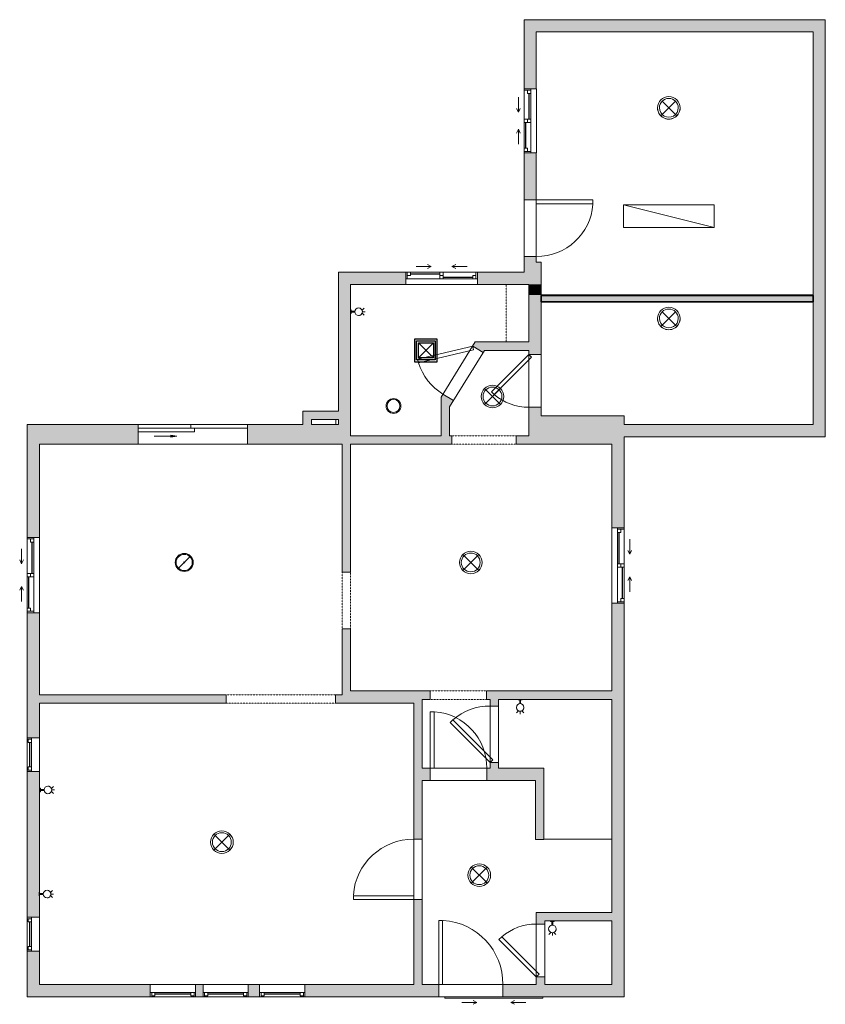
# Model space of a CAD drawing. Header units: inches. Extents: x -243 to 185, y -56 to 466.
import ezdxf

# ---------------------------------------------------------------- set-up
doc = ezdxf.new("R2010")
doc.units = ezdxf.units.IN
doc.header["$MEASUREMENT"] = 0
doc.linetypes.add('Dash 1_16_', pattern=[0.125, 0.0625, -0.0625])
doc.linetypes.add('Overhead', pattern=[0.15625, 0.09375, -0.0625])
for name, color, linetype, lineweight in [('A-CLNG', 13, 'Continuous', 9), ('A-CLNG-PATT', 13, 'Continuous', 9), ('A-DETL-GENF', 92, 'Continuous', 9), ('A-DETL-MEDM', 33, 'Continuous', 9), ('A-DOOR', 31, 'Continuous', 9), ('A-GLAZ', 151, 'Continuous', 9), ('A-WALL', 90, 'Continuous', 9), ('A-WALL-PATT', 111, 'Continuous', 9), ('E-LITE-EQPM', 33, 'Continuous', 9), ('M-EQPM', 50, 'Continuous', 25), ('Q-SPCQ', 91, 'Continuous', 9)]:
    doc.layers.add(name, color=color, linetype=linetype, lineweight=lineweight)

# ---------------------------------------------------------------- blocks, each defined once
blk = doc.blocks.new('Planitar - Single Door_Flush Panel - 2_-10_ x 6_-8_-3078108-107 - Main Floor')
at = {"layer": 'A-DOOR', "lineweight": 18}
for p, q in [((15, -3.25), (15, -37.27)), ((17.01, -3.25), (15, -3.25)), ((17.01, -3.25), (17.01, -37.27)), ((17.01, -37.27), (15, -37.27))]:
    blk.add_line(p, q, dxfattribs=at)
at = {"layer": 'A-DOOR'}
blk.add_arc((16.78, -3.55), 33.79, 179.4911, 266.2584, dxfattribs=at)
blk = doc.blocks.new('Planitar - Single Door_Flush Panel - 2_-4_ x 6_-8_ _45-3078109-107 - Main Floor')
at = {"layer": 'A-DOOR', "lineweight": 18}
for p, q in [((12.58, -0.83), (-7.22, -20.63)), ((14, -2.25), (-5.8, -22.05)), ((14, -2.25), (12.58, -0.83)), ((-5.8, -22.05), (-7.22, -20.63))]:
    blk.add_line(p, q, dxfattribs=at)
at = {"layer": 'A-DOOR'}
blk.add_arc((13.46, -2.55), 27.46, 179.3828, 221.1649, dxfattribs=at)
blk = doc.blocks.new('Planitar - Single Door_Flush Panel - 2_-8_ x 6_-8_-3078092-107 - Main Floor')
at = {"layer": 'A-DOOR', "lineweight": 18}
for p, q in [((14, -2.25), (14, -34.26)), ((16, -2.25), (14, -2.25)), ((16, -2.25), (16, -34.26)), ((16, -34.26), (14, -34.26))]:
    blk.add_line(p, q, dxfattribs=at)
at = {"layer": 'A-DOOR'}
blk.add_arc((15.77, -2.55), 31.78, 179.459, 266.1397, dxfattribs=at)
blk = doc.blocks.new('Planitar - Single Door_Flush Panel - 2_-6_ x 6_-8_-3078115-107 - Main Floor')
at = {"layer": 'A-DOOR', "lineweight": 18}
for p, q in [((12.99, -3.25), (12.99, -33.25)), ((15, -3.25), (12.99, -3.25)), ((15, -3.25), (15, -33.25)), ((15, -33.25), (12.99, -33.25))]:
    blk.add_line(p, q, dxfattribs=at)
at = {"layer": 'A-DOOR'}
blk.add_arc((14.77, -3.55), 29.77, 179.4225, 266.009, dxfattribs=at)
blk = doc.blocks.new('Planitar - Single Door_Flush Panel - 2_-6_ x 6_-8_ _45-3110133-107 - Main Floor')
at = {"layer": 'A-DOOR', "lineweight": 18}
for p, q in [((13.58, -0.83), (-7.63, -22.04)), ((15, -2.25), (-6.21, -23.46)), ((15, -2.25), (13.58, -0.83)), ((-6.21, -23.46), (-7.63, -22.04))]:
    blk.add_line(p, q, dxfattribs=at)
at = {"layer": 'A-DOOR'}
blk.add_arc((14.46, -2.55), 29.46, 179.4247, 221.4255, dxfattribs=at)
blk = doc.blocks.new('Planitar - Single Door_Flush Panel - 2_-4_ x 6_-8_ _45-3078438-107 - Main Floor')
at = {"layer": 'A-DOOR', "lineweight": 18}
for p, q in [((-5.8, 23.05), (-7.22, 21.63)), ((12.58, 1.83), (-7.22, 21.63)), ((14, 3.25), (-5.8, 23.05)), ((14, 3.25), (12.58, 1.83))]:
    blk.add_line(p, q, dxfattribs=at)
at = {"layer": 'A-DOOR'}
blk.add_arc((13.46, 3.55), 27.46, 138.8351, 180.6172, dxfattribs=at)
blk = doc.blocks.new('Planitar - Single Door_Flush Panel - 2_-6_ x 6_-8_ _45-3149525-107 - Main Floor')
at = {"layer": 'A-DOOR', "lineweight": 18}
for p, q in [((-6.21, 24.46), (-7.63, 23.04)), ((13.58, 1.83), (-7.63, 23.04)), ((15, 3.25), (-6.21, 24.46)), ((15, 3.25), (13.58, 1.83))]:
    blk.add_line(p, q, dxfattribs=at)
at = {"layer": 'A-DOOR'}
blk.add_arc((14.46, 3.55), 29.46, 138.5745, 180.5753, dxfattribs=at)
blk = doc.blocks.new('Planitar - Single Door_Flush Panel - 2_-6_ x 6_-8_-3078477-107 - Main Floor')
at = {"layer": 'A-DOOR', "lineweight": 18}
for p, q in [((12.99, -3.25), (12.99, -33.25)), ((15, -3.25), (12.99, -3.25)), ((15, -3.25), (15, -33.25)), ((15, -33.25), (12.99, -33.25))]:
    blk.add_line(p, q, dxfattribs=at)
at = {"layer": 'A-DOOR'}
blk.add_arc((14.77, -3.55), 29.77, 179.4225, 266.009, dxfattribs=at)
blk = doc.blocks.new('Planitar - Double Sliding Door_Glass - 4_-10_ x 6_-8_-3184308-107 - Main Floor')
at = {"layer": 'A-DOOR'}
blk.add_hatch(color=256, dxfattribs=at).paths.add_polyline_path([(11.51, -3.47), (8.5, -4), (11.51, -4.53)], flags=0)
at = {"layer": 'A-DETL-GENF'}
for p, q in [((11.51, -3.47), (8.5, -4)), ((8.5, -4), (11.51, -4.53)), ((20.5, -4), (8.5, -4)), ((11.51, -4.53), (11.51, -3.47))]:
    blk.add_line(p, q, dxfattribs=at)
at = {"layer": 'A-DOOR', "lineweight": 18}
for p, q in [((-29, -8.28), (0.98, -8.28)), ((-29, -10.25), (-29, -8.28)), ((0.98, -10.25), (-29, -10.25)), ((-0.98, -6.31), (29, -6.31)), ((-0.98, -8.28), (-0.98, -6.31)), ((29, -8.28), (-0.98, -8.28)), ((0.98, -8.28), (0.98, -10.25)), ((29, -6.31), (29, -8.28))]:
    blk.add_line(p, q, dxfattribs=at)
blk = doc.blocks.new('Planitar - Opening - 4_-10_ x 6_-8-3079412-107 - Main Floor')
at = {"layer": 'A-DETL-GENF', "linetype": 'Overhead'}
for p, q in [((28.68, 2.25), (-29.32, 2.25)), ((-29.32, -2.25), (28.68, -2.25))]:
    blk.add_line(p, q, dxfattribs=at)
at = {"layer": 'A-DETL-MEDM'}
for p, q in [((-29.32, 2.25), (-29.32, -2.25)), ((28.68, -2.25), (28.68, 2.25))]:
    blk.add_line(p, q, dxfattribs=at)
blk = doc.blocks.new('Planitar - Opening - 2_-6_ x 6_-8_-3079390-107 - Main Floor')
at = {"layer": 'A-DETL-GENF', "linetype": 'Overhead'}
for p, q in [((14.68, 2.25), (-15.32, 2.25)), ((-15.32, -2.25), (14.68, -2.25))]:
    blk.add_line(p, q, dxfattribs=at)
at = {"layer": 'A-DETL-MEDM'}
for p, q in [((-15.32, 2.25), (-15.32, -2.25)), ((14.68, -2.25), (14.68, 2.25))]:
    blk.add_line(p, q, dxfattribs=at)
blk = doc.blocks.new('Plan-Double-Sliding - Plan-Double-Sliding-3099763-107 - Main Floor')
at = {"layer": 'A-GLAZ', "lineweight": 18}
for p, q in [((-20, 0.34375), (-20, -6.15625)), ((-20, 0.34375), (-17.5, 0.34375)), ((-19.25, 0.34375), (-19.25, -3.15625)), ((-17.5, 0.34375), (-17.5, -1.40625)), ((-0.875, -3.15625), (-0.875, 0.34375)), ((-0.875, 0.34375), (0.875, 0.34375)), ((0.875, 0.34375), (0.875, -3.15625)), ((19.25, 0.34375), (20, 0.34375)), ((19.25, 0.34375), (19.25, -3.15625)), ((20, -6.15625), (20, 0.34375)), ((-20, -3.15625), (-19.25, -3.15625)), ((-17.5, -1.40625), (-19.25, -1.40625)), ((0.875, -1.40625), (-0.875, -1.40625)), ((-0.875, -3.15625), (0.875, -3.15625)), ((17.5, -1.40625), (17.5, -3.15625)), ((19.25, -1.40625), (17.5, -1.40625)), ((17.5, -3.15625), (20, -3.15625))]:
    blk.add_line(p, q, dxfattribs=at)
at = {"layer": 'A-GLAZ'}
for p, q in [((20, 0.34375), (-20, 0.34375)), ((-17.5, 0.34375), (-0.875, 0.34375)), ((-6, 3.34375), (-14, 3.34375)), ((-6, 3.34375), (-8, 4.34375)), ((-6, 3.34375), (-8, 2.34375)), ((0.875, 0.34375), (19.25, 0.34375)), ((6, 3.34375), (8, 4.34375)), ((6, 3.34375), (8, 2.34375)), ((6, 3.34375), (14, 3.34375)), ((-19.25, -3.15625), (-0.875, -3.15625)), ((0.875, -3.15625), (17.5, -3.15625)), ((-20, -6.15625), (20, -6.15625))]:
    blk.add_line(p, q, dxfattribs=at)
at = {"layer": 'A-GLAZ', "lineweight": 25}
for p, q in [((-17.5, -0.53125), (-0.875, -0.53125)), ((0.875, -2.28125), (17.5, -2.28125))]:
    blk.add_line(p, q, dxfattribs=at)
blk = doc.blocks.new('Planitar-Fixed - 24_ x 48_-3099856-107 - Main Floor')
at = {"layer": 'A-GLAZ', "lineweight": 18}
for p, q in [((-9, 3.76), (-8.25, 3.76)), ((-8.25, 3.76), (-8.25, 1.53)), ((-8.25, 3.26), (-6.52, 3.26)), ((-8.25, 1.53), (-6.52, 1.53)), ((-6.52, 3.26), (-6.52, 1.53)), ((6.52, 3.26), (6.52, 1.53)), ((8.25, 3.26), (6.52, 3.26)), ((6.52, 1.53), (8.25, 1.53)), ((8.25, 3.76), (8.25, 1.53)), ((8.96, 3.76), (8.25, 3.76)), ((-9, -2.74), (-7.74, -2.74)), ((9, -2.74), (7.74, -2.74))]:
    blk.add_line(p, q, dxfattribs=at)
at = {"layer": 'A-GLAZ'}
for p, q in [((9, 3.76), (-9, 3.76)), ((-9, 1.53), (-9, 3.76)), ((9, 1.53), (-9, 1.53)), ((-9, 1.53), (-9, -2.74)), ((-9, 1.53), (9, 1.53)), ((9, 1.53), (-9, 1.53)), ((-9, -2.74), (-9, 1.53)), ((9, 1.53), (9, 3.76)), ((9, -2.74), (9, 1.53)), ((9, -2.74), (9, 1.53)), ((-9, -2.74), (9, -2.74)), ((-9, -2.74), (9, -2.74))]:
    blk.add_line(p, q, dxfattribs=at)
at = {"layer": 'A-GLAZ', "lineweight": 25}
blk.add_line((-6.52, 2.4), (6.52, 2.4), dxfattribs=at)
blk = doc.blocks.new('Planitar-Fixed - 24_ x 48_-3100096-107 - Main Floor')
at = {"layer": 'A-GLAZ', "lineweight": 18}
for p, q in [((-12, 3.76), (-11.25, 3.76)), ((-11.25, 3.76), (-11.25, 1.53)), ((-11.25, 3.26), (-9.52, 3.26)), ((-11.25, 1.53), (-9.52, 1.53)), ((-9.52, 3.26), (-9.52, 1.53)), ((9.52, 3.26), (9.52, 1.53)), ((11.25, 3.26), (9.52, 3.26)), ((9.52, 1.53), (11.25, 1.53)), ((11.25, 3.76), (11.25, 1.53)), ((11.96, 3.76), (11.25, 3.76)), ((-12, -2.74), (-10.74, -2.74)), ((12, -2.74), (10.74, -2.74))]:
    blk.add_line(p, q, dxfattribs=at)
at = {"layer": 'A-GLAZ'}
for p, q in [((12, 3.76), (-12, 3.76)), ((-12, 1.53), (-12, 3.76)), ((12, 1.53), (-12, 1.53)), ((-12, 1.53), (-12, -2.74)), ((-12, 1.53), (12, 1.53)), ((12, 1.53), (-12, 1.53)), ((-12, -2.74), (-12, 1.53)), ((12, 1.53), (12, 3.76)), ((12, -2.74), (12, 1.53)), ((12, -2.74), (12, 1.53)), ((-12, -2.74), (12, -2.74)), ((-12, -2.74), (12, -2.74))]:
    blk.add_line(p, q, dxfattribs=at)
at = {"layer": 'A-GLAZ', "lineweight": 25}
blk.add_line((-9.52, 2.4), (9.52, 2.4), dxfattribs=at)
blk = doc.blocks.new('Plan-Double-Sliding - Plan-Double-Sliding-3100799-107 - Main Floor')
at = {"layer": 'A-GLAZ'}
for p, q in [((-20, 6.15625), (20, 6.15625)), ((-19.25, 3.15625), (-0.875, 3.15625)), ((0.875, 3.15625), (17.5, 3.15625)), ((20, -0.34375), (-20, -0.34375)), ((-17.5, -0.34375), (-0.875, -0.34375)), ((-6, -3.34375), (-14, -3.34375)), ((-6, -3.34375), (-8, -2.34375)), ((-6, -3.34375), (-8, -4.34375)), ((0.875, -0.34375), (19.25, -0.34375)), ((6, -3.34375), (8, -2.34375)), ((6, -3.34375), (8, -4.34375)), ((6, -3.34375), (14, -3.34375))]:
    blk.add_line(p, q, dxfattribs=at)
at = {"layer": 'A-GLAZ', "lineweight": 18}
for p, q in [((-20, -0.34375), (-20, 6.15625)), ((20, 6.15625), (20, -0.34375)), ((-20, 3.15625), (-19.25, 3.15625)), ((-19.25, -0.34375), (-19.25, 3.15625)), ((-17.5, 1.40625), (-19.25, 1.40625)), ((-17.5, -0.34375), (-17.5, 1.40625)), ((-0.875, 3.15625), (0.875, 3.15625)), ((-0.875, 3.15625), (-0.875, -0.34375)), ((0.875, 1.40625), (-0.875, 1.40625)), ((0.875, -0.34375), (0.875, 3.15625)), ((17.5, 3.15625), (20, 3.15625)), ((17.5, 1.40625), (17.5, 3.15625)), ((19.25, 1.40625), (17.5, 1.40625)), ((19.25, -0.34375), (19.25, 3.15625)), ((-20, -0.34375), (-17.5, -0.34375)), ((-0.875, -0.34375), (0.875, -0.34375)), ((19.25, -0.34375), (20, -0.34375))]:
    blk.add_line(p, q, dxfattribs=at)
at = {"layer": 'A-GLAZ', "lineweight": 25}
for p, q in [((-17.5, 0.53125), (-0.875, 0.53125)), ((0.875, 2.28125), (17.5, 2.28125))]:
    blk.add_line(p, q, dxfattribs=at)
blk = doc.blocks.new('Plan-Double-Sliding - Plan-Double-Sliding-3100970-107 - Main Floor')
at = {"layer": 'A-GLAZ', "lineweight": 18}
for p, q in [((-19, 0.34375), (-19, -6.15625)), ((-19, 0.34375), (-16.5, 0.34375)), ((-18.25, 0.34375), (-18.25, -3.15625)), ((-16.5, 0.34375), (-16.5, -1.40625)), ((-0.875, -3.15625), (-0.875, 0.34375)), ((-0.875, 0.34375), (0.875, 0.34375)), ((0.875, 0.34375), (0.875, -3.15625)), ((18.25, 0.34375), (19, 0.34375)), ((18.25, 0.34375), (18.25, -3.15625)), ((19, -6.15625), (19, 0.34375)), ((-19, -3.15625), (-18.25, -3.15625)), ((-16.5, -1.40625), (-18.25, -1.40625)), ((0.875, -1.40625), (-0.875, -1.40625)), ((-0.875, -3.15625), (0.875, -3.15625)), ((16.5, -1.40625), (16.5, -3.15625)), ((18.25, -1.40625), (16.5, -1.40625)), ((16.5, -3.15625), (19, -3.15625))]:
    blk.add_line(p, q, dxfattribs=at)
at = {"layer": 'A-GLAZ'}
for p, q in [((19, 0.34375), (-19, 0.34375)), ((-16.5, 0.34375), (-0.875, 0.34375)), ((-5.5, 3.34375), (-13.5, 3.34375)), ((-5.5, 3.34375), (-7.5, 4.34375)), ((-5.5, 3.34375), (-7.5, 2.34375)), ((0.875, 0.34375), (18.25, 0.34375)), ((5.5, 3.34375), (7.5, 4.34375)), ((5.5, 3.34375), (7.5, 2.34375)), ((5.5, 3.34375), (13.5, 3.34375)), ((-18.25, -3.15625), (-0.875, -3.15625)), ((0.875, -3.15625), (16.5, -3.15625)), ((-19, -6.15625), (19, -6.15625))]:
    blk.add_line(p, q, dxfattribs=at)
at = {"layer": 'A-GLAZ', "lineweight": 25}
for p, q in [((-16.5, -0.53125), (-0.875, -0.53125)), ((0.875, -2.28125), (16.5, -2.28125))]:
    blk.add_line(p, q, dxfattribs=at)
blk = doc.blocks.new('Plan-Double-Sliding - Plan-Double-Sliding-3101162-107 - Main Floor')
at = {"layer": 'A-GLAZ', "lineweight": 18}
for p, q in [((-17, 0.34375), (-17, -6.15625)), ((-17, 0.34375), (-14.5, 0.34375)), ((-16.25, 0.34375), (-16.25, -3.15625)), ((-14.5, 0.34375), (-14.5, -1.40625)), ((-0.875, -3.15625), (-0.875, 0.34375)), ((-0.875, 0.34375), (0.875, 0.34375)), ((0.875, 0.34375), (0.875, -3.15625)), ((16.25, 0.34375), (17, 0.34375)), ((16.25, 0.34375), (16.25, -3.15625)), ((17, -6.15625), (17, 0.34375)), ((-17, -3.15625), (-16.25, -3.15625)), ((-14.5, -1.40625), (-16.25, -1.40625)), ((0.875, -1.40625), (-0.875, -1.40625)), ((-0.875, -3.15625), (0.875, -3.15625)), ((14.5, -1.40625), (14.5, -3.15625)), ((16.25, -1.40625), (14.5, -1.40625)), ((14.5, -3.15625), (17, -3.15625))]:
    blk.add_line(p, q, dxfattribs=at)
at = {"layer": 'A-GLAZ'}
for p, q in [((17, 0.34375), (-17, 0.34375)), ((-14.5, 0.34375), (-0.875, 0.34375)), ((-4.5, 3.34375), (-12.5, 3.34375)), ((-4.5, 3.34375), (-6.5, 4.34375)), ((-4.5, 3.34375), (-6.5, 2.34375)), ((0.875, 0.34375), (16.25, 0.34375)), ((4.5, 3.34375), (6.5, 4.34375)), ((4.5, 3.34375), (6.5, 2.34375)), ((4.5, 3.34375), (12.5, 3.34375)), ((-16.25, -3.15625), (-0.875, -3.15625)), ((0.875, -3.15625), (14.5, -3.15625)), ((-17, -6.15625), (17, -6.15625))]:
    blk.add_line(p, q, dxfattribs=at)
at = {"layer": 'A-GLAZ', "lineweight": 25}
for p, q in [((-14.5, -0.53125), (-0.875, -0.53125)), ((0.875, -2.28125), (14.5, -2.28125))]:
    blk.add_line(p, q, dxfattribs=at)
blk = doc.blocks.new('Planitar-Sliding-Double - 60_ x 48_-3165660-107 - Main Floor')
at = {"layer": 'A-GLAZ'}
for p, q in [((-26, 3.1), (-26, 3.85)), ((-26, 3.85), (26, 3.85)), ((26, 3.85), (26, 3.1))]:
    blk.add_line(p, q, dxfattribs=at)
blk = doc.blocks.new('Plan-Double-Sliding - Plan-Double-Sliding-3113113-107 - Main Floor')
at = {"layer": 'A-GLAZ'}
for p, q in [((-9, 3.34375), (-17, 3.34375)), ((-9, 3.34375), (-11, 4.34375)), ((-9, 3.34375), (-11, 2.34375)), ((9, 3.34375), (11, 4.34375)), ((9, 3.34375), (11, 2.34375)), ((9, 3.34375), (17, 3.34375))]:
    blk.add_line(p, q, dxfattribs=at)
blk = doc.blocks.new('Planitar - Opening - 2_-10_ x 6_-8_-3151451-107 - Main Floor')
at = {"layer": 'A-DETL-GENF', "linetype": 'Overhead'}
for p, q in [((16.68, 2.25), (-17.32, 2.25)), ((-17.32, -2.25), (16.68, -2.25))]:
    blk.add_line(p, q, dxfattribs=at)
at = {"layer": 'A-DETL-MEDM'}
for p, q in [((-17.32, 2.25), (-17.32, -2.25)), ((16.68, -2.25), (16.68, 2.25))]:
    blk.add_line(p, q, dxfattribs=at)
blk = doc.blocks.new('Ceiling Mounted Light - 2-0_-3254209-107 - Main Floor')
at = {"layer": 'E-LITE-EQPM'}
for p, q in [((-4.22, 4.26), (-3.49, 3.53)), ((-3.56, -3.52), (3.52, 3.56)), ((3.56, -3.52), (-3.52, 3.56)), ((4.22, 4.26), (3.46, 3.5))]:
    blk.add_line(p, q, dxfattribs=at)
for centre, radius, start, end in [((0, 0), 6, 360, 180), ((0, 0), 6, 0, 180), ((0, 0), 6, 180, 360), ((-0.03, 0.01), 5, 360, 180), ((-0.03, 0.01), 5, 180, 360)]:
    blk.add_arc(centre, radius, start, end, dxfattribs=at)
blk = doc.blocks.new('Suspended Fluorescent Light - Suspended Fluorescent Light-3265989-107 - Main Floor')
at = {"layer": 'E-LITE-EQPM'}
for p, q in [((-24, 6), (24, -6)), ((-24, 6), (-24, -6)), ((24, 6), (-24, 6)), ((-24, 6), (24, 6)), ((-24, -6), (-24, 6)), ((24, -6), (24, 6)), ((24, 6), (24, 0)), ((24, 0), (24, -6)), ((-24, -6), (24, -6)), ((24, -6), (-24, -6))]:
    blk.add_line(p, q, dxfattribs=at)
blk = doc.blocks.new('Ceiling Mounted Light - 2-0_-V1-107 - Main Floor')
at = {"layer": 'E-LITE-EQPM'}
for p, q in [((-4.22, 4.26), (-3.49, 3.53)), ((-3.56, -3.52), (3.52, 3.56)), ((3.56, -3.52), (-3.52, 3.56)), ((4.22, 4.26), (3.46, 3.5)), ((-3.52, -3.48), (-4.26, -4.22)), ((3.49, -3.45), (4.26, -4.22))]:
    blk.add_line(p, q, dxfattribs=at)
for centre, radius, start, end in [((0, 0), 6, 360, 180), ((0, 0), 6, 0, 180), ((0, 0), 6, 180, 360), ((0, 0), 6, 180, 360), ((-0.03, 0.01), 5, 360, 180), ((-0.03, 0.01), 5, 180, 360), ((0, 0), 6, 180, 360)]:
    blk.add_arc(centre, radius, start, end, dxfattribs=at)
blk = doc.blocks.new('Wall Mounted Light - 4_-3268633-107 - Main Floor')
at = {"layer": 'E-LITE-EQPM'}
for p, q in [((0, 9.25), (0, 10.75)), ((-0.84, 9.06), (-1.9, 10.13)), ((0.25, 5.25), (-0.25, 5.25)), ((-0.25, 5.25), (-0.25, 3.25)), ((-0.25, 3.25), (-0.25, 5.25)), ((-0.25, 5.25), (0.25, 5.25)), ((0.25, 3.25), (0.25, 5.25)), ((0.25, 5.25), (0.25, 3.25)), ((0.84, 9.06), (1.9, 10.13)), ((-1, 3.25), (-1, 3)), ((1, 3.25), (-1, 3.25)), ((-1, 3.25), (1, 3.25)), ((-1, 3), (-1, 3.25)), ((-1, 3), (1, 3)), ((-0.25, 3.25), (0.25, 3.25)), ((0.25, 3.25), (-0.25, 3.25)), ((1, 3), (1, 3.25)), ((1, 3.25), (1, 3))]:
    blk.add_line(p, q, dxfattribs=at)
for start, end in [(360, 180), (0, 180), (180, 360), (180, 360)]:
    blk.add_arc((0, 7.25), 2, start, end, dxfattribs=at)
blk = doc.blocks.new('Exhaust Fan - Family1-3270396-107 - Main Floor')
at = {"layer": 'M-EQPM'}
for p, q in [((-6, 6), (-6, -6)), ((6, 6), (-6, 6)), ((6, -6), (6, 6)), ((-5, 5), (5, 5)), ((-5, -5), (-5, 5)), ((-4, 4), (4, -4)), ((-4, -4), (-4, 4)), ((-4, 4), (4, 4)), ((4, 4), (-4, -4)), ((4, 4), (4, -4)), ((5, 5), (5, -5)), ((5, -5), (-5, -5)), ((4, -4), (-4, -4)), ((-6, -6), (6, -6))]:
    blk.add_line(p, q, dxfattribs=at)
blk = doc.blocks.new('Recessed Pot Light - 8_-3251174-107 - Main Floor')
at = {"layer": 'E-LITE-EQPM'}
for start, end in [(360, 180), (180, 360)]:
    blk.add_arc((0, 0), 3.94, start, end, dxfattribs=at)
blk = doc.blocks.new('Pendant Light - 2_-0-3265885-107 - Main Floor')
at = {"layer": 'E-LITE-EQPM'}
blk.add_line((3.39, 3.39), (-3.39, -3.39), dxfattribs=at)
for radius, start, end in [(4.8, 90, 270), (4.8, 90, 270), (4.3, 90, 270), (0.25, 90, 270), (4.8, 270, 90), (4.8, 270, 90), (4.3, 270, 90), (0.25, 270, 90)]:
    blk.add_arc((0, 0), radius, start, end, dxfattribs=at)
blk = doc.blocks.new('Wall Mounted Light - 4_-V2-107 - Main Floor')
at = {"layer": 'E-LITE-EQPM'}
for p, q in [((0, 9.25), (0, 10.75)), ((-0.84, 9.06), (-1.9, 10.13)), ((0.25, 5.25), (-0.25, 5.25)), ((-0.25, 5.25), (-0.25, 3.25)), ((-0.25, 3.25), (-0.25, 5.25)), ((-0.25, 5.25), (0.25, 5.25)), ((0.25, 3.25), (0.25, 5.25)), ((0.25, 5.25), (0.25, 3.25)), ((0.84, 9.06), (1.9, 10.13)), ((-1, 3.25), (-1, 3)), ((1, 3.25), (-1, 3.25)), ((-1, 3.25), (1, 3.25)), ((-1, 3), (-1, 3.25)), ((-1, 3), (1, 3)), ((1, 3), (-1, 3)), ((-0.25, 3.25), (0.25, 3.25)), ((0.25, 3.25), (-0.25, 3.25)), ((1, 3), (1, 3.25)), ((1, 3.25), (1, 3))]:
    blk.add_line(p, q, dxfattribs=at)
for start, end in [(360, 180), (0, 180), (180, 360), (180, 360)]:
    blk.add_arc((0, 7.25), 2, start, end, dxfattribs=at)
blk = doc.blocks.new('Wall Mounted Light - 4_-V3-107 - Main Floor')
at = {"layer": 'E-LITE-EQPM'}
for p, q in [((0, 9.25), (0, 10.75)), ((-0.84, 9.06), (-1.9, 10.13)), ((0.25, 5.25), (-0.25, 5.25)), ((-0.25, 5.25), (-0.25, 3.25)), ((-0.25, 3.25), (-0.25, 5.25)), ((-0.25, 5.25), (0.25, 5.25)), ((0.25, 3.25), (0.25, 5.25)), ((0.25, 5.25), (0.25, 3.25)), ((0.84, 9.06), (1.9, 10.13)), ((-1, 3.25), (-1, 3)), ((1, 3.25), (-1, 3.25)), ((-1, 3), (1, 3)), ((-0.25, 3.25), (0.25, 3.25)), ((1, 3), (1, 3.25))]:
    blk.add_line(p, q, dxfattribs=at)
for start, end in [(360, 180), (0, 180), (180, 360), (180, 360)]:
    blk.add_arc((0, 7.25), 2, start, end, dxfattribs=at)
blk = doc.blocks.new('Wall Mounted Light - 4_-3434917-107 - Main Floor')
at = {"layer": 'E-LITE-EQPM'}
for p, q in [((0, 9.25), (0, 10.75)), ((-0.84, 9.06), (-1.9, 10.13)), ((0.25, 5.25), (-0.25, 5.25)), ((-0.25, 5.25), (-0.25, 3.25)), ((-0.25, 3.25), (-0.25, 5.25)), ((-0.25, 5.25), (0.25, 5.25)), ((0.25, 3.25), (0.25, 5.25)), ((0.25, 5.25), (0.25, 3.25)), ((0.84, 9.06), (1.9, 10.13)), ((-1, 3.25), (-1, 3)), ((1, 3.25), (-1, 3.25)), ((-1, 3.25), (1, 3.25)), ((-1, 3), (-1, 3.25)), ((-1, 3), (1, 3)), ((-0.25, 3.25), (0.25, 3.25)), ((0.25, 3.25), (-0.25, 3.25)), ((1, 3), (1, 3.25)), ((1, 3.25), (1, 3))]:
    blk.add_line(p, q, dxfattribs=at)
for start, end in [(360, 180), (0, 180), (180, 360), (180, 360)]:
    blk.add_arc((0, 7.25), 2, start, end, dxfattribs=at)

msp = doc.modelspace()

# ---------------------------------------------------------------- hatches: boundary and pattern name
at = {"layer": 'A-CLNG-PATT'}
msp.add_hatch(color=256, dxfattribs=at).paths.add_polyline_path([(105.17, 316.6), (178.2, 316.6), (178.2, 319.89), (33.95, 319.89), (33.95, 316.6), (96.99, 316.6)], flags=0)
at = {"layer": 'A-WALL-PATT'}
h = msp.add_hatch(color=254, dxfattribs=at)
h.paths.add_polyline_path([(24.95, 337.63), (31.45, 337.63), (31.45, 340.63), (24.95, 340.63)], flags=0)
h.paths.add_polyline_path([(24.95, 370.63), (31.45, 370.63), (31.45, 395.66), (24.95, 395.66)], flags=0)
h.paths.add_polyline_path([(31.45, 429.66), (31.45, 466.31), (24.95, 466.31), (24.95, 429.66)], flags=0)
for color, points in [(254, [(184.7, 459.81), (184.7, 466.31), (31.45, 466.31), (31.45, 459.81), (178.2, 459.81)]), (254, [(184.7, 320.24), (184.7, 459.81), (178.2, 459.81), (178.2, 320.24)]), (254, [(33.95, 325.81), (33.95, 337.63), (24.95, 337.63), (24.95, 325.81), (27.45, 325.81)]), (9, [(-67.05, 241), (-67.05, 332.31), (-73.55, 332.31), (-73.55, 241), (-71.55, 241)]), (254, [(24.95, 325.81), (24.95, 332.31), (11.45, 332.31), (11.45, 325.81)]), (254, [(33.95, 320.24), (33.95, 325.81), (27.45, 325.81), (27.45, 320.24)]), (254, [(184.7, 245), (184.7, 320.24), (178.2, 320.24), (178.2, 245)]), (9, [(27.45, 290.81), (27.45, 295.31), (6.72, 295.31), (3.93, 290.81)]), (9, [(-19.05, 245.5), (-14.55, 245.5), (-14.55, 265.39), (-18.08, 267.57), (-19.05, 266.01), (-19.05, 260.02)]), (9, [(-91.18, 251.5), (-87.8, 251.5), (-87.8, 258.56), (-92.3, 258.56), (-92.3, 251.5)]), (9, [(-73.55, 254.06), (-73.55, 258.56), (-87.8, 258.56), (-87.8, 254.06)]), (9, [(77.95, 251.5), (77.95, 256), (33.95, 256), (33.95, 251.5), (71.45, 251.5)]), (9, [(39.72, 241), (71.45, 241), (71.45, 251.5), (33.95, 251.5), (33.95, 241)]), (9, [(71.45, 245), (178.2, 245), (178.2, 251.5), (71.45, 251.5)]), (9, [(77.95, 196.59), (77.95, 245), (71.45, 245), (71.45, 196.59)]), (9, [(77.95, -52.25), (77.95, 156.59), (71.45, 156.59), (71.45, -52.25)]), (9, [(-67.05, 103.56), (-29.05, 103.56), (-29.05, 110.06), (-67.05, 110.06)]), (9, [(35.45, 31.25), (35.45, 62.5), (30.95, 62.5), (30.95, 31.25)]), (9, [(35.95, -12), (71.45, -12), (71.45, -7.5), (35.95, -7.5)]), (9, [(13.71, -52.25), (71.45, -52.25), (71.45, -45.75), (13.71, -45.75)])]:
    msp.add_hatch(color=color, dxfattribs=at).paths.add_polyline_path(points, flags=0)
h = msp.add_hatch(color=254, dxfattribs=at)
h.paths.add_polyline_path([(-37.8, 325.81), (-37.8, 332.31), (-67.05, 332.31), (-67.05, 325.81)], flags=0)
h.paths.add_polyline_path([(0.2, 325.81), (11.45, 325.81), (11.45, 332.31), (0.2, 332.31), (0.2, 329.07)], flags=0)
h = msp.add_hatch(color=254, dxfattribs=at)
h.paths.add_polyline_path([(27.45, 241), (33.95, 241), (33.95, 260.65), (27.45, 260.65), (27.45, 245.5)], flags=0)
h.paths.add_polyline_path([(33.95, 288.65), (33.95, 320.24), (27.45, 320.24), (27.45, 288.65)], flags=0)
h = msp.add_hatch(color=9, dxfattribs=at)
h.paths.add_polyline_path([(-14.55, 260.93), (-12.55, 264.15), (-14.55, 265.39)], flags=0)
h.paths.add_polyline_path([(3.23, 289.67), (6.72, 295.31), (-0.93, 295.31), (-2.3, 293.09)], flags=0)
h = msp.add_hatch(color=9, dxfattribs=at)
h.paths.add_polyline_path([(-238.55, -52.25), (-232.05, -52.25), (-232.05, -28.07), (-238.55, -28.07), (-238.55, -39.2)], flags=0)
h.paths.add_polyline_path([(-238.55, -10.07), (-232.05, -10.07), (-232.05, 67.22), (-238.55, 67.22), (-238.55, 52.86)], flags=0)
h.paths.add_polyline_path([(-232.05, 85.22), (-232.05, 151.56), (-238.55, 151.56), (-238.55, 85.22), (-236.31, 85.22)], flags=0)
h.paths.add_polyline_path([(-232.05, 191.56), (-232.05, 251.5), (-238.55, 251.5), (-238.55, 191.56)], flags=0)
h = msp.add_hatch(color=9, dxfattribs=at)
h.paths.add_polyline_path([(-73.55, 241), (-73.55, 251.5), (-121.8, 251.5), (-121.8, 241), (-91.18, 241)], flags=0)
h.paths.add_polyline_path([(-232.05, 241), (-179.8, 241), (-179.8, 251.5), (-232.05, 251.5), (-232.05, 247.56)], flags=0)
h = msp.add_hatch(color=9, dxfattribs=at)
h.paths.add_polyline_path([(-67.05, 103.56), (-67.05, 143.06), (-71.55, 143.06), (-71.55, 103.56)], flags=0)
h.paths.add_polyline_path([(-67.05, 173.06), (-67.05, 241), (-71.55, 241), (-71.55, 173.06)], flags=0)
h = msp.add_hatch(color=9, dxfattribs=at)
h.paths.add_polyline_path([(-67.05, 241), (-13.3, 241), (-13.3, 245.5), (-67.05, 245.5)], flags=0)
h.paths.add_polyline_path([(27.45, 241), (27.45, 245.5), (20.7, 245.5), (20.7, 241)], flags=0)
h = msp.add_hatch(color=9, dxfattribs=at)
h.paths.add_polyline_path([(39.72, 105.56), (71.45, 105.56), (71.45, 110.06), (5.08, 110.06), (5.08, 105.56), (11.45, 105.56)], flags=0)
h.paths.add_polyline_path([(-24.92, 105.56), (-24.92, 110.06), (-29.05, 110.06), (-29.05, 105.56), (-25.73, 105.56)], flags=0)
h = msp.add_hatch(color=9, dxfattribs=at)
h.paths.add_polyline_path([(-75.05, 103.56), (-71.55, 103.56), (-71.55, 108.06), (-75.05, 108.06)], flags=0)
h.paths.add_polyline_path([(-133.05, 103.56), (-133.05, 108.06), (-232.05, 108.06), (-232.05, 103.56), (-156.64, 103.56)], flags=0)
h = msp.add_hatch(color=9, dxfattribs=at)
h.paths.add_polyline_path([(11.45, 69), (11.45, 72.06), (6.95, 72.06), (6.95, 69)], flags=0)
h.paths.add_polyline_path([(6.95, 102.06), (11.45, 102.06), (11.45, 105.56), (6.95, 105.56)], flags=0)
h = msp.add_hatch(color=9, dxfattribs=at)
h.paths.add_polyline_path([(-29.05, -45.75), (-29.05, -0.7), (-33.55, -0.7), (-33.55, -45.75)], flags=0)
h.paths.add_polyline_path([(-33.55, 31.31), (-29.05, 31.31), (-29.05, 103.56), (-33.55, 103.56), (-33.55, 52.86)], flags=0)
h = msp.add_hatch(color=9, dxfattribs=at)
h.paths.add_polyline_path([(-29.05, 62.5), (-24.8, 62.5), (-24.8, 69), (-29.05, 69)], flags=0)
h.paths.add_polyline_path([(35.45, 62.5), (35.45, 69), (5.2, 69), (5.2, 62.5), (30.95, 62.5)], flags=0)
h = msp.add_hatch(color=9, dxfattribs=at)
h.paths.add_polyline_path([(35.95, -45.75), (35.95, -41.69), (31.45, -41.69), (31.45, -45.75)], flags=0)
h.paths.add_polyline_path([(31.45, -13.69), (35.95, -13.69), (35.95, -7.5), (31.45, -7.5)], flags=0)
h = msp.add_hatch(color=9, dxfattribs=at)
h.paths.add_polyline_path([(-20.31, -52.25), (-20.31, -45.75), (-91.3, -45.75), (-91.3, -52.25), (-25.73, -52.25)], flags=0)
h.paths.add_polyline_path([(-173.3, -52.25), (-173.3, -45.75), (-232.05, -45.75), (-232.05, -52.25)], flags=0)
h.paths.add_polyline_path([(-121.3, -52.25), (-115.3, -52.25), (-115.3, -45.75), (-121.3, -45.75), (-121.3, -50.02)], flags=0)
h.paths.add_polyline_path([(-149.3, -52.25), (-145.3, -52.25), (-145.3, -45.75), (-149.3, -45.75), (-149.3, -50.02)], flags=0)

# ---------------------------------------------------------------- linework, layer by layer
at = {"layer": 'A-CLNG', "linetype": 'Dash 1_16_'}
msp.add_line((15.45, 295.31), (15.45, 325.81), dxfattribs=at)
at = {"layer": 'A-CLNG'}
for p, q in [((178.2, 320.24), (33.95, 320.24)), ((35.45, 31.31), (71.45, 31.31))]:
    msp.add_line(p, q, dxfattribs=at)
at = {"layer": 'A-CLNG', "lineweight": 35}
for p, q in [((33.95, 319.89), (178.2, 319.89)), ((33.95, 319.89), (33.95, 316.6)), ((178.2, 319.89), (178.2, 316.6)), ((178.2, 316.6), (33.95, 316.6))]:
    msp.add_line(p, q, dxfattribs=at)
at = {"layer": 'A-CLNG'}
for start, end in [(0, 180), (180, 0)]:
    msp.add_arc((-44.3, 261.31), 3.44, start, end, dxfattribs=at)
at = {"layer": 'A-WALL'}
for p, q in [((24.95, 466.31), (184.7, 466.31)), ((24.95, 466.31), (24.95, 429.66)), ((184.7, 466.31), (184.7, 245)), ((178.2, 459.81), (31.45, 459.81)), ((31.45, 459.81), (31.45, 429.66)), ((178.2, 459.81), (178.2, 251.5)), ((24.95, 395.66), (24.95, 332.31)), ((31.45, 337.63), (31.45, 395.66)), ((31.45, 370.63), (24.95, 370.63)), ((31.45, 340.63), (24.95, 340.63)), ((33.95, 337.63), (31.45, 337.63)), ((33.95, 256), (33.95, 337.63)), ((-73.55, 258.56), (-73.55, 332.31)), ((-73.55, 332.31), (-37.8, 332.31)), ((24.95, 332.31), (0.2, 332.31)), ((-67.05, 325.81), (-67.05, 245.5)), ((-67.05, 325.81), (-37.8, 325.81)), ((27.45, 325.81), (0.2, 325.81)), ((27.45, 295.31), (27.45, 325.81)), ((-0.93, 295.31), (-19.05, 266.01)), ((3.23, 289.67), (-2.3, 293.09)), ((-0.93, 295.31), (27.45, 295.31)), ((-14.55, 260.93), (3.93, 290.81)), ((27.45, 290.81), (3.93, 290.81)), ((27.45, 290.81), (27.45, 245.5)), ((27.45, 288.65), (33.95, 288.65)), ((-18.08, 267.57), (-12.55, 264.15)), ((-19.05, 245.5), (-19.05, 266.01)), ((-92.3, 251.5), (-92.3, 258.56)), ((-92.3, 258.56), (-73.55, 258.56)), ((-14.55, 260.93), (-14.55, 245.5)), ((27.45, 260.65), (33.95, 260.65)), ((-238.55, 191.56), (-238.55, 251.5)), ((-238.55, 251.5), (-151.78, 251.5)), ((-179.8, 251.5), (-179.8, 249.53)), ((-121.8, 251.5), (-92.3, 251.5)), ((-87.8, 254.06), (-87.8, 251.5)), ((-73.55, 254.06), (-87.8, 254.06)), ((-87.8, 251.5), (-73.55, 251.5)), ((-74.8, 254.06), (-74.8, 251.5)), ((-73.55, 251.5), (-73.55, 254.06)), ((33.95, 256), (77.95, 256)), ((77.95, 256), (77.95, 251.5)), ((77.95, 251.5), (178.2, 251.5)), ((-179.8, 247.56), (-179.8, 241)), ((-121.8, 241), (-121.8, 249.53)), ((-232.05, 241), (-232.05, 191.56)), ((-232.05, 241), (-71.55, 241)), ((-71.55, 173.06), (-71.55, 241)), ((-67.05, 245.5), (-19.05, 245.5)), ((-67.05, 241), (-67.05, 173.06)), ((-13.3, 241), (-67.05, 241)), ((-14.55, 245.5), (-13.3, 245.5)), ((20.7, 245.5), (27.45, 245.5)), ((71.45, 241), (20.7, 241)), ((71.45, 196.59), (71.45, 241)), ((77.95, 245), (77.95, 196.59)), ((184.7, 245), (77.95, 245)), ((-238.55, 85.22), (-238.55, 151.56)), ((-232.05, 151.56), (-232.05, 108.06)), ((71.45, 110.06), (71.45, 156.59)), ((77.95, 156.59), (77.95, -52.25)), ((-71.55, 108.06), (-71.55, 143.06)), ((-67.05, 143.06), (-67.05, 110.06)), ((-67.05, 110.06), (-24.92, 110.06)), ((5.08, 110.06), (71.45, 110.06)), ((-232.05, 108.06), (-133.05, 108.06)), ((-75.05, 108.06), (-71.55, 108.06)), ((-29.05, 105.56), (-29.05, 69)), ((-24.92, 105.56), (-29.05, 105.56)), ((6.95, 105.56), (5.08, 105.56)), ((6.95, 105.56), (6.95, 69)), ((71.45, 105.56), (11.45, 105.56)), ((11.45, 69), (11.45, 105.56)), ((71.45, -7.5), (71.45, 105.56)), ((-232.05, 103.56), (-232.05, 85.22)), ((-133.05, 103.56), (-232.05, 103.56)), ((-33.55, 103.56), (-75.05, 103.56)), ((-33.55, -45.75), (-33.55, 103.56)), ((11.45, 102.06), (6.95, 102.06)), ((6.95, 69), (-29.05, 69)), ((-24.8, 69), (-24.8, 62.5)), ((5.2, 62.5), (5.2, 69)), ((6.95, 72.06), (11.45, 72.06)), ((11.45, 69), (35.45, 69)), ((35.45, 69), (35.45, 31.25)), ((-238.55, -10.07), (-238.55, 67.22)), ((-232.05, 67.22), (-232.05, -10.07)), ((-29.05, 62.5), (-29.05, -45.75)), ((-29.05, 62.5), (30.95, 62.5)), ((30.95, 31.25), (30.95, 62.5)), ((-29.05, 31.31), (-33.55, 31.31)), ((35.45, 31.25), (30.95, 31.25)), ((-33.55, -0.7), (-29.05, -0.7)), ((31.45, -7.5), (31.45, -45.75)), ((31.45, -7.5), (71.45, -7.5)), ((35.95, -13.69), (31.45, -13.69)), ((35.95, -45.75), (35.95, -12)), ((71.45, -12), (35.95, -12)), ((71.45, -45.75), (71.45, -12)), ((-238.55, -52.25), (-238.55, -28.07)), ((-232.05, -28.07), (-232.05, -45.75)), ((31.45, -41.69), (35.95, -41.69)), ((-232.05, -45.75), (-173.3, -45.75)), ((-149.3, -45.75), (-145.3, -45.75)), ((-121.3, -45.75), (-115.3, -45.75)), ((-91.3, -45.75), (-33.55, -45.75)), ((31.45, -45.75), (-29.05, -45.75)), ((-20.31, -45.75), (-20.31, -52.25)), ((13.71, -52.25), (13.71, -45.75)), ((35.95, -45.75), (71.45, -45.75)), ((-173.3, -52.25), (-238.55, -52.25)), ((-145.3, -52.25), (-149.3, -52.25)), ((-115.3, -52.25), (-121.3, -52.25)), ((77.95, -52.25), (-91.3, -52.25))]:
    msp.add_line(p, q, dxfattribs=at)

# ---------------------------------------------------------------- block references
at = {"layer": 'A-DOOR'}
for name, p, rotation in [('Planitar - Single Door_Flush Panel - 2_-6_ x 6_-8_-3078477-107 - Main Floor', (28.2, 355.63), 89.99999999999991), ('Planitar - Single Door_Flush Panel - 2_-6_ x 6_-8_ _45-3149525-107 - Main Floor', (-7.43, 278.62), 58.25710261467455), ('Planitar - Single Door_Flush Panel - 2_-4_ x 6_-8_ _45-3078438-107 - Main Floor', (30.7, 274.65), 89.99999999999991), ('Planitar - Double Sliding Door_Glass - 4_-10_ x 6_-8_-3184308-107 - Main Floor', (-150.8, 241.25), 180), ('Planitar - Opening - 2_-10_ x 6_-8_-3151451-107 - Main Floor', (3.38, 243.25), 180), ('Planitar - Opening - 2_-6_ x 6_-8_-3079390-107 - Main Floor', (-69.3, 157.73), 269.9999999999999), ('Planitar - Single Door_Flush Panel - 2_-6_ x 6_-8_ _45-3110133-107 - Main Floor', (9.2, 87.06), 269.9999999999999), ('Planitar - Single Door_Flush Panel - 2_-6_ x 6_-8_-3078115-107 - Main Floor', (-9.8, 65.75), 180), ('Planitar - Single Door_Flush Panel - 2_-8_ x 6_-8_-3078092-107 - Main Floor', (-31.3, 15.31), 269.9999999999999), ('Planitar - Single Door_Flush Panel - 2_-10_ x 6_-8_-3078108-107 - Main Floor', (-3.3, -49), 180), ('Planitar - Single Door_Flush Panel - 2_-4_ x 6_-8_ _45-3078109-107 - Main Floor', (33.7, -27.69), 269.9999999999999)]:
    msp.add_blockref(name, p, dxfattribs=dict(at, rotation=rotation))
for name, p in [('Planitar - Opening - 2_-6_ x 6_-8_-3079390-107 - Main Floor', (-9.6, 107.81)), ('Planitar - Opening - 4_-10_ x 6_-8-3079412-107 - Main Floor', (-103.72, 105.81))]:
    msp.add_blockref(name, p, dxfattribs=at)
at = {"layer": 'A-GLAZ'}
for name, p, rotation in [('Plan-Double-Sliding - Plan-Double-Sliding-3101162-107 - Main Floor', (25.3, 412.66), 89.99999999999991), ('Plan-Double-Sliding - Plan-Double-Sliding-3100799-107 - Main Floor', (77.61, 176.59), 89.99999999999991), ('Plan-Double-Sliding - Plan-Double-Sliding-3099763-107 - Main Floor', (-238.2, 171.56), 89.99999999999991), ('Planitar-Fixed - 24_ x 48_-3099856-107 - Main Floor', (-234.79, 76.22), 89.99999999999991), ('Planitar-Fixed - 24_ x 48_-3099856-107 - Main Floor', (-234.79, -19.07), 89.99999999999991), ('Planitar-Fixed - 24_ x 48_-3100096-107 - Main Floor', (-161.3, -48.49), 180), ('Planitar-Fixed - 24_ x 48_-3100096-107 - Main Floor', (-133.3, -48.49), 180), ('Planitar-Fixed - 24_ x 48_-3100096-107 - Main Floor', (-103.3, -48.49), 180), ('Planitar-Sliding-Double - 60_ x 48_-3165660-107 - Main Floor', (8.95, -49.15), 180), ('Plan-Double-Sliding - Plan-Double-Sliding-3113113-107 - Main Floor', (8.95, -51.91), 180)]:
    msp.add_blockref(name, p, dxfattribs=dict(at, rotation=rotation))
msp.add_blockref('Plan-Double-Sliding - Plan-Double-Sliding-3100970-107 - Main Floor', (-18.8, 331.96), dxfattribs=at)
at = {"layer": 'E-LITE-EQPM'}
for name, p, rotation in [('Ceiling Mounted Light - 2-0_-3254209-107 - Main Floor', (101.7, 419.53), 180), ('Suspended Fluorescent Light - Suspended Fluorescent Light-3265989-107 - Main Floor', (101.7, 362), 180), ('Ceiling Mounted Light - 2-0_-3254209-107 - Main Floor', (101.7, 307.75), 180), ('Wall Mounted Light - 4_-3268633-107 - Main Floor', (-70.05, 311.31), 269.9999999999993), ('Wall Mounted Light - 4_-3434917-107 - Main Floor', (22.87, 108.56), 180), ('Wall Mounted Light - 4_-V2-107 - Main Floor', (-234.8, 57.51), 269.9999999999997), ('Wall Mounted Light - 4_-V3-107 - Main Floor', (-235.3, 2.25), 269.9999999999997), ('Wall Mounted Light - 4_-3268633-107 - Main Floor', (39.97, -9), 180)]:
    msp.add_blockref(name, p, dxfattribs=dict(at, rotation=rotation))
for name, p in [('Ceiling Mounted Light - 2-0_-V1-107 - Main Floor', (8.2, 266.31)), ('Recessed Pot Light - 8_-3251174-107 - Main Floor', (-44.3, 261.31)), ('Pendant Light - 2_-0-3265885-107 - Main Floor', (-155.3, 178.25)), ('Ceiling Mounted Light - 2-0_-V1-107 - Main Floor', (-3.3, 178.25)), ('Ceiling Mounted Light - 2-0_-V1-107 - Main Floor', (-135.3, 29.81)), ('Ceiling Mounted Light - 2-0_-V1-107 - Main Floor', (1.2, 12.25))]:
    msp.add_blockref(name, p, dxfattribs=at)
at = {"layer": 'Q-SPCQ'}
msp.add_blockref('Exhaust Fan - Family1-3270396-107 - Main Floor', (-27.12, 290.81), dxfattribs=at)

doc.saveas('drawing.dxf')
